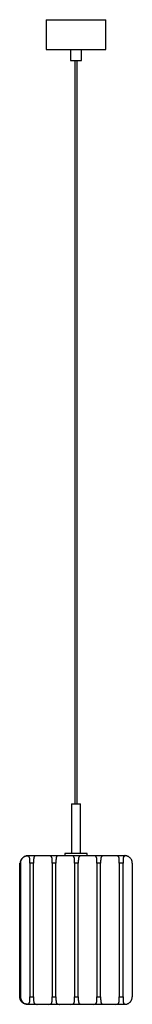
# Paper-space layout '_Posterior' of a CAD drawing. Header units: millimetres. Extents: x -176 to -25, y -540 to 785.
import ezdxf

# ---------------------------------------------------------------- set-up
doc = ezdxf.new("R2010")
doc.units = ezdxf.units.MM

psp = doc.layouts.new('_Posterior')

# ---------------------------------------------------------------- linework, layer by layer
at = {"color": 7, "linetype": 'Continuous', "lineweight": 25}
for p, q in [((-140.9, 784.6), (-140.9, 744.6)), ((-140.9, 784.6), (-60.9, 784.6)), ((-60.9, 744.6), (-60.9, 784.6)), ((-140.9, 744.6), (-60.9, 744.6)), ((-108.4, 744.6), (-108.4, 729.6)), ((-93.4, 729.6), (-93.4, 744.6)), ((-108.4, 729.6), (-93.4, 729.6)), ((-102.4, 729.6), (-102.4, -270.4)), ((-99.4, -270.4), (-99.4, 729.6)), ((-106.9, -270.4), (-106.9, -337.4)), ((-106.9, -270.4), (-94.9, -270.4)), ((-94.9, -337.4), (-94.9, -270.4)), ((-165.9, -340.4), (-165.8, -340.4)), ((-35.4, -340.4), (-165.7, -340.4)), ((-115.9, -337.4), (-115.9, -340.4)), ((-85.9, -337.4), (-115.9, -337.4)), ((-85.9, -340.4), (-85.9, -337.4)), ((-176.3, -350.4), (-176.4, -350.4)), ((-176.4, -350.4), (-176.4, -530.4)), ((-176.3, -530.4), (-176.3, -350.4)), ((-176.1, -530.4), (-176.1, -350.4)), ((-176.1, -350.4), (-176.1, -350.4)), ((-176.1, -350.4), (-176.1, -530.4)), ((-175.9, -530.4), (-175.9, -350.4)), ((-175.9, -350.4), (-175.9, -350.4)), ((-175.9, -350.4), (-175.9, -530.4)), ((-175.6, -350.4), (-175.7, -350.4)), ((-175.7, -350.4), (-175.7, -530.4)), ((-175.6, -530.4), (-175.6, -350.4)), ((-175.4, -530.4), (-175.4, -350.4)), ((-175.4, -350.4), (-175.4, -350.4)), ((-175.4, -350.4), (-175.4, -530.4)), ((-162.8, -350.4), (-162.8, -530.4)), ((-157.8, -350.4), (-162.8, -350.4)), ((-157.8, -530.4), (-157.8, -350.4)), ((-132.8, -350.4), (-132.8, -530.4)), ((-127.8, -350.4), (-132.8, -350.4)), ((-127.8, -530.4), (-127.8, -350.4)), ((-102.8, -350.4), (-102.8, -530.4)), ((-97.8, -350.4), (-102.8, -350.4)), ((-97.8, -530.4), (-97.8, -350.4)), ((-72.8, -350.4), (-72.8, -530.4)), ((-67.8, -350.4), (-72.8, -350.4)), ((-67.8, -530.4), (-67.8, -350.4)), ((-42.8, -350.4), (-42.8, -530.4)), ((-37.8, -350.4), (-42.8, -350.4)), ((-37.8, -530.4), (-37.8, -350.4)), ((-25.4, -350.4), (-25.4, -530.4)), ((-176.4, -530.4), (-176.3, -530.4)), ((-176.1, -530.4), (-176.1, -530.4)), ((-175.9, -530.4), (-175.9, -530.4)), ((-175.7, -530.4), (-175.6, -530.4)), ((-175.4, -530.4), (-175.4, -530.4)), ((-166.3, -540.4), (-166.4, -540.4)), ((-166.1, -540.4), (-166.2, -540.4)), ((-165.8, -540.4), (-165.9, -540.4)), ((-35.4, -540.4), (-165.7, -540.4)), ((-162.8, -530.4), (-157.8, -530.4)), ((-132.8, -530.4), (-127.8, -530.4)), ((-102.8, -530.4), (-97.8, -530.4)), ((-72.8, -530.4), (-67.8, -530.4)), ((-42.8, -530.4), (-37.8, -530.4))]:
    psp.add_line(p, q, dxfattribs=at)
for centre, radius, start, end in [((-165.4, -350.2), 9.84, 90.0001, 96.7222), ((-35.4, -350.5), 10.2, 83.3849, 90.0001), ((-165.4, -530.5), 9.84, 263.2778, 269.9999), ((-35.4, -530.2), 10.2, 269.9999, 276.6151)]:
    psp.add_arc(centre, radius, start, end, dxfattribs=at)
for points, knots in [([(-166.5, -340.4), (-167, -340.5), (-167.4, -340.6), (-168.5, -340.8), (-169, -341), (-169.8, -341.4), (-170.1, -341.5), (-170.6, -341.8), (-170.8, -342), (-171.6, -342.5), (-172.1, -342.9), (-172.8, -343.6), (-173, -343.8), (-173.4, -344.3), (-173.6, -344.6), (-173.9, -345.1), (-174.1, -345.4), (-174.4, -346), (-174.5, -346.3), (-174.9, -347.2), (-175.1, -347.8), (-175.2, -348.7), (-175.3, -349.1), (-175.4, -349.7), (-175.4, -350), (-175.4, -350.4)], [0, 0, 0, 0, 0.125, 0.125, 0.25, 0.25, 0.3125, 0.3125, 0.375, 0.375, 0.5, 0.5, 0.5625, 0.5625, 0.625, 0.625, 0.6875, 0.6875, 0.75, 0.75, 0.875, 0.875, 0.9375, 0.9375, 1, 1, 1, 1]), ([(-175.4, -350.4), (-175.4, -349.6), (-175.3, -348.9), (-175.1, -347.9), (-175, -347.5), (-174.8, -346.8), (-174.7, -346.5), (-174.2, -345.5), (-173.8, -344.9), (-173.2, -344.1), (-173, -343.8), (-172.5, -343.3), (-172.2, -343), (-171.7, -342.6), (-171.4, -342.4), (-170.9, -342), (-170.6, -341.8), (-169.7, -341.3), (-169.1, -341), (-168, -340.7), (-167.4, -340.5), (-166.6, -340.4), (-166.4, -340.4), (-165.9, -340.4), (-165.7, -340.4), (-165.5, -340.4)], [0, 0, 0, 0, 0.125, 0.125, 0.1875, 0.1875, 0.25, 0.25, 0.375, 0.375, 0.4375, 0.4375, 0.5, 0.5, 0.5625, 0.5625, 0.625, 0.625, 0.75, 0.75, 0.875, 0.875, 0.9375, 0.9375, 1, 1, 1, 1]), ([(-162.8, -350.4), (-162.8, -349.7), (-162.8, -349.1), (-162.8, -348.1), (-162.8, -347.8), (-162.8, -347.2), (-162.8, -346.9), (-162.8, -346), (-162.8, -345.4), (-162.9, -344.3), (-163, -343.8), (-163.2, -342.9), (-163.4, -342.5), (-163.6, -342), (-163.8, -341.8), (-164, -341.5), (-164.1, -341.4), (-164.4, -341.2), (-164.6, -341), (-164.9, -340.9), (-165.1, -340.8), (-165.6, -340.6), (-166, -340.5), (-166.5, -340.4)], [0, 0, 0, 0, 0.125, 0.125, 0.1875, 0.1875, 0.25, 0.25, 0.375, 0.375, 0.5, 0.5, 0.625, 0.625, 0.6875, 0.6875, 0.75, 0.75, 0.8125, 0.8125, 0.875, 0.875, 1, 1, 1, 1]), ([(-152.9, -340.4), (-153.4, -340.4), (-154, -340.4), (-154.7, -340.5), (-154.9, -340.5), (-155.4, -340.7), (-155.6, -340.8), (-156.1, -341), (-156.4, -341.3), (-156.8, -341.8), (-156.9, -341.9), (-157.1, -342.3), (-157.2, -342.5), (-157.4, -343), (-157.4, -343.3), (-157.6, -343.8), (-157.6, -344), (-157.7, -344.6), (-157.7, -344.9), (-157.7, -345.5), (-157.7, -345.8), (-157.8, -346.8), (-157.8, -347.5), (-157.8, -348.6), (-157.8, -348.9), (-157.8, -349.6), (-157.8, -350), (-157.8, -350.4)], [0, 0, 0, 0, 0.125, 0.125, 0.1875, 0.1875, 0.25, 0.25, 0.375, 0.375, 0.4375, 0.4375, 0.5, 0.5, 0.5625, 0.5625, 0.625, 0.625, 0.6875, 0.6875, 0.75, 0.75, 0.875, 0.875, 0.9375, 0.9375, 1, 1, 1, 1]), ([(-132.8, -350.4), (-132.8, -349.6), (-132.8, -348.9), (-132.8, -347.9), (-132.8, -347.5), (-132.8, -346.8), (-132.8, -346.5), (-132.8, -345.5), (-132.9, -344.9), (-133, -344.1), (-133, -343.8), (-133.1, -343.3), (-133.2, -343), (-133.4, -342.6), (-133.5, -342.4), (-133.7, -342), (-133.8, -341.8), (-134.2, -341.3), (-134.5, -341), (-135.3, -340.7), (-135.7, -340.5), (-136.5, -340.4), (-136.7, -340.4), (-137.3, -340.4), (-137.6, -340.4), (-137.9, -340.4)], [0, 0, 0, 0, 0.125, 0.125, 0.1875, 0.1875, 0.25, 0.25, 0.375, 0.375, 0.4375, 0.4375, 0.5, 0.5, 0.5625, 0.5625, 0.625, 0.625, 0.75, 0.75, 0.875, 0.875, 0.9375, 0.9375, 1, 1, 1, 1]), ([(-122.9, -340.4), (-123.4, -340.4), (-124, -340.4), (-124.7, -340.5), (-124.9, -340.5), (-125.4, -340.7), (-125.6, -340.8), (-126.1, -341), (-126.4, -341.3), (-126.8, -341.8), (-126.9, -341.9), (-127.1, -342.3), (-127.2, -342.5), (-127.4, -343), (-127.4, -343.3), (-127.6, -343.8), (-127.6, -344), (-127.7, -344.6), (-127.7, -344.9), (-127.7, -345.5), (-127.7, -345.8), (-127.8, -346.8), (-127.8, -347.5), (-127.8, -348.6), (-127.8, -348.9), (-127.8, -349.6), (-127.8, -350), (-127.8, -350.4)], [0, 0, 0, 0, 0.125, 0.125, 0.1875, 0.1875, 0.25, 0.25, 0.375, 0.375, 0.4375, 0.4375, 0.5, 0.5, 0.5625, 0.5625, 0.625, 0.625, 0.6875, 0.6875, 0.75, 0.75, 0.875, 0.875, 0.9375, 0.9375, 1, 1, 1, 1]), ([(-102.8, -350.4), (-102.8, -349.6), (-102.8, -348.9), (-102.8, -347.9), (-102.8, -347.5), (-102.8, -346.8), (-102.8, -346.5), (-102.8, -345.5), (-102.9, -344.9), (-103, -344.1), (-103, -343.8), (-103.1, -343.3), (-103.2, -343), (-103.4, -342.6), (-103.5, -342.4), (-103.7, -342), (-103.8, -341.8), (-104.2, -341.3), (-104.5, -341), (-105.3, -340.7), (-105.7, -340.5), (-106.5, -340.4), (-106.7, -340.4), (-107.3, -340.4), (-107.6, -340.4), (-107.9, -340.4)], [0, 0, 0, 0, 0.125, 0.125, 0.1875, 0.1875, 0.25, 0.25, 0.375, 0.375, 0.4375, 0.4375, 0.5, 0.5, 0.5625, 0.5625, 0.625, 0.625, 0.75, 0.75, 0.875, 0.875, 0.9375, 0.9375, 1, 1, 1, 1]), ([(-92.9, -340.4), (-93.4, -340.4), (-94, -340.4), (-94.7, -340.5), (-94.9, -340.5), (-95.4, -340.7), (-95.6, -340.8), (-96.1, -341), (-96.4, -341.3), (-96.8, -341.8), (-96.9, -341.9), (-97.1, -342.3), (-97.2, -342.5), (-97.4, -343), (-97.4, -343.3), (-97.6, -343.8), (-97.6, -344), (-97.7, -344.6), (-97.7, -344.9), (-97.7, -345.5), (-97.7, -345.8), (-97.8, -346.8), (-97.8, -347.5), (-97.8, -348.6), (-97.8, -348.9), (-97.8, -349.6), (-97.8, -350), (-97.8, -350.4)], [0, 0, 0, 0, 0.125, 0.125, 0.1875, 0.1875, 0.25, 0.25, 0.375, 0.375, 0.4375, 0.4375, 0.5, 0.5, 0.5625, 0.5625, 0.625, 0.625, 0.6875, 0.6875, 0.75, 0.75, 0.875, 0.875, 0.9375, 0.9375, 1, 1, 1, 1]), ([(-72.8, -350.4), (-72.8, -349.6), (-72.8, -348.9), (-72.8, -347.9), (-72.8, -347.5), (-72.8, -346.8), (-72.8, -346.5), (-72.8, -345.5), (-72.9, -344.9), (-73, -344.1), (-73, -343.8), (-73.1, -343.3), (-73.2, -343), (-73.4, -342.6), (-73.5, -342.4), (-73.7, -342), (-73.8, -341.8), (-74.2, -341.3), (-74.5, -341), (-75.3, -340.7), (-75.7, -340.5), (-76.5, -340.4), (-76.7, -340.4), (-77.3, -340.4), (-77.6, -340.4), (-77.9, -340.4)], [0, 0, 0, 0, 0.125, 0.125, 0.1875, 0.1875, 0.25, 0.25, 0.375, 0.375, 0.4375, 0.4375, 0.5, 0.5, 0.5625, 0.5625, 0.625, 0.625, 0.75, 0.75, 0.875, 0.875, 0.9375, 0.9375, 1, 1, 1, 1]), ([(-62.9, -340.4), (-63.4, -340.4), (-64, -340.4), (-64.7, -340.5), (-64.9, -340.5), (-65.4, -340.7), (-65.6, -340.8), (-66.1, -341), (-66.4, -341.3), (-66.8, -341.8), (-66.9, -341.9), (-67.2, -342.3), (-67.2, -342.5), (-67.4, -343), (-67.4, -343.3), (-67.6, -343.8), (-67.6, -344), (-67.7, -344.6), (-67.7, -344.9), (-67.7, -345.5), (-67.7, -345.8), (-67.8, -346.8), (-67.8, -347.5), (-67.8, -348.6), (-67.8, -348.9), (-67.8, -349.6), (-67.8, -350), (-67.8, -350.4)], [0, 0, 0, 0, 0.125, 0.125, 0.1875, 0.1875, 0.25, 0.25, 0.375, 0.375, 0.4375, 0.4375, 0.5, 0.5, 0.5625, 0.5625, 0.625, 0.625, 0.6875, 0.6875, 0.75, 0.75, 0.875, 0.875, 0.9375, 0.9375, 1, 1, 1, 1]), ([(-42.8, -350.4), (-42.8, -349.6), (-42.8, -348.9), (-42.8, -347.9), (-42.8, -347.5), (-42.8, -346.8), (-42.8, -346.5), (-42.8, -345.5), (-42.9, -344.9), (-43, -344.1), (-43, -343.8), (-43.1, -343.3), (-43.2, -343), (-43.4, -342.6), (-43.5, -342.4), (-43.7, -342), (-43.8, -341.8), (-44.2, -341.3), (-44.5, -341), (-45.3, -340.7), (-45.7, -340.5), (-46.5, -340.4), (-46.7, -340.4), (-47.3, -340.4), (-47.6, -340.4), (-47.9, -340.4)], [0, 0, 0, 0, 0.125, 0.125, 0.1875, 0.1875, 0.25, 0.25, 0.375, 0.375, 0.4375, 0.4375, 0.5, 0.5, 0.5625, 0.5625, 0.625, 0.625, 0.75, 0.75, 0.875, 0.875, 0.9375, 0.9375, 1, 1, 1, 1]), ([(-34.2, -340.4), (-34.6, -340.5), (-35, -340.6), (-35.8, -340.8), (-36.1, -341), (-36.5, -341.4), (-36.6, -341.5), (-36.9, -341.8), (-37, -342), (-37.2, -342.5), (-37.4, -342.9), (-37.5, -343.6), (-37.6, -343.8), (-37.6, -344.3), (-37.7, -344.6), (-37.7, -345.1), (-37.7, -345.4), (-37.7, -346), (-37.8, -346.3), (-37.8, -347.2), (-37.8, -347.8), (-37.8, -348.7), (-37.8, -349.1), (-37.8, -349.7), (-37.8, -350), (-37.8, -350.4)], [0, 0, 0, 0, 0.125, 0.125, 0.25, 0.25, 0.3125, 0.3125, 0.375, 0.375, 0.5, 0.5, 0.5625, 0.5625, 0.625, 0.625, 0.6875, 0.6875, 0.75, 0.75, 0.875, 0.875, 0.9375, 0.9375, 1, 1, 1, 1]), ([(-25.4, -350.4), (-25.4, -349.7), (-25.4, -349.1), (-25.6, -348.1), (-25.7, -347.8), (-25.9, -347.2), (-26, -346.9), (-26.4, -346), (-26.7, -345.4), (-27.4, -344.3), (-27.8, -343.8), (-28.6, -342.9), (-29.1, -342.5), (-29.9, -342), (-30.1, -341.8), (-30.7, -341.5), (-30.9, -341.4), (-31.5, -341.2), (-31.7, -341), (-32.2, -340.9), (-32.5, -340.8), (-33.3, -340.6), (-33.7, -340.5), (-34.2, -340.4)], [0, 0, 0, 0, 0.125, 0.125, 0.1875, 0.1875, 0.25, 0.25, 0.375, 0.375, 0.5, 0.5, 0.625, 0.625, 0.6875, 0.6875, 0.75, 0.75, 0.8125, 0.8125, 0.875, 0.875, 1, 1, 1, 1]), ([(-167.6, -540.3), (-168, -540.2), (-168.5, -540.1), (-169.5, -539.9), (-170, -539.7), (-170.8, -539.3), (-171.1, -539.2), (-171.6, -538.9), (-171.9, -538.7), (-172.6, -538.2), (-173.1, -537.8), (-173.8, -537.1), (-174, -536.9), (-174.4, -536.4), (-174.6, -536.1), (-174.9, -535.6), (-175.1, -535.3), (-175.4, -534.7), (-175.5, -534.4), (-175.9, -533.5), (-176.1, -532.9), (-176.3, -532), (-176.3, -531.7), (-176.4, -531), (-176.4, -530.7), (-176.4, -530.4)], [0, 0, 0, 0, 0.125, 0.125, 0.25, 0.25, 0.3125, 0.3125, 0.375, 0.375, 0.5, 0.5, 0.5625, 0.5625, 0.625, 0.625, 0.6875, 0.6875, 0.75, 0.75, 0.875, 0.875, 0.9375, 0.9375, 1, 1, 1, 1]), ([(-175.4, -530.4), (-175.4, -531), (-175.3, -531.6), (-175.1, -532.6), (-175.1, -532.9), (-174.9, -533.5), (-174.8, -533.8), (-174.4, -534.7), (-174.1, -535.3), (-173.4, -536.4), (-173, -536.9), (-172.1, -537.8), (-171.6, -538.2), (-170.9, -538.7), (-170.6, -538.9), (-170.1, -539.2), (-169.8, -539.3), (-169.3, -539.6), (-169, -539.7), (-168.5, -539.9), (-168.2, -539.9), (-167.5, -540.1), (-167, -540.2), (-166.5, -540.3)], [0, 0, 0, 0, 0.125, 0.125, 0.1875, 0.1875, 0.25, 0.25, 0.375, 0.375, 0.5, 0.5, 0.625, 0.625, 0.6875, 0.6875, 0.75, 0.75, 0.8125, 0.8125, 0.875, 0.875, 1, 1, 1, 1]), ([(-165.5, -540.4), (-165.9, -540.4), (-166.4, -540.3), (-167.1, -540.2), (-167.4, -540.2), (-168, -540), (-168.2, -540), (-169.1, -539.7), (-169.7, -539.4), (-170.6, -538.9), (-170.8, -538.8), (-171.4, -538.4), (-171.7, -538.2), (-172.2, -537.7), (-172.5, -537.5), (-173, -536.9), (-173.2, -536.7), (-173.6, -536.1), (-173.8, -535.8), (-174.2, -535.2), (-174.3, -534.9), (-174.8, -533.9), (-175, -533.2), (-175.3, -532.2), (-175.3, -531.8), (-175.4, -531.1), (-175.4, -530.7), (-175.4, -530.4)], [0, 0, 0, 0, 0.125, 0.125, 0.1875, 0.1875, 0.25, 0.25, 0.375, 0.375, 0.4375, 0.4375, 0.5, 0.5, 0.5625, 0.5625, 0.625, 0.625, 0.6875, 0.6875, 0.75, 0.75, 0.875, 0.875, 0.9375, 0.9375, 1, 1, 1, 1]), ([(-166.5, -540.3), (-166.1, -540.2), (-165.6, -540.1), (-164.9, -539.9), (-164.5, -539.7), (-164.1, -539.3), (-164, -539.2), (-163.8, -538.9), (-163.7, -538.7), (-163.4, -538.2), (-163.2, -537.8), (-163.1, -537.1), (-163, -536.9), (-163, -536.4), (-162.9, -536.1), (-162.9, -535.6), (-162.9, -535.3), (-162.8, -534.7), (-162.8, -534.4), (-162.8, -533.5), (-162.8, -532.9), (-162.8, -532), (-162.8, -531.7), (-162.8, -531), (-162.8, -530.7), (-162.8, -530.4)], [0, 0, 0, 0, 0.125, 0.125, 0.25, 0.25, 0.3125, 0.3125, 0.375, 0.375, 0.5, 0.5, 0.5625, 0.5625, 0.625, 0.625, 0.6875, 0.6875, 0.75, 0.75, 0.875, 0.875, 0.9375, 0.9375, 1, 1, 1, 1]), ([(-157.8, -530.4), (-157.8, -531.1), (-157.8, -531.8), (-157.8, -532.8), (-157.8, -533.2), (-157.8, -533.9), (-157.8, -534.2), (-157.7, -535.2), (-157.7, -535.8), (-157.6, -536.7), (-157.6, -536.9), (-157.4, -537.4), (-157.4, -537.7), (-157.2, -538.1), (-157.2, -538.4), (-157, -538.8), (-156.8, -538.9), (-156.4, -539.4), (-156.1, -539.7), (-155.4, -540.1), (-154.9, -540.2), (-154.2, -540.3), (-154, -540.3), (-153.4, -540.4), (-153.1, -540.4), (-152.9, -540.4)], [0, 0, 0, 0, 0.125, 0.125, 0.1875, 0.1875, 0.25, 0.25, 0.375, 0.375, 0.4375, 0.4375, 0.5, 0.5, 0.5625, 0.5625, 0.625, 0.625, 0.75, 0.75, 0.875, 0.875, 0.9375, 0.9375, 1, 1, 1, 1]), ([(-137.9, -540.4), (-137.3, -540.4), (-136.7, -540.3), (-136, -540.2), (-135.8, -540.2), (-135.3, -540), (-135.1, -540), (-134.5, -539.7), (-134.2, -539.4), (-133.8, -538.9), (-133.7, -538.8), (-133.5, -538.4), (-133.4, -538.2), (-133.2, -537.7), (-133.2, -537.5), (-133, -536.9), (-133, -536.7), (-132.9, -536.1), (-132.9, -535.8), (-132.8, -535.2), (-132.8, -534.9), (-132.8, -533.9), (-132.8, -533.2), (-132.8, -532.2), (-132.8, -531.8), (-132.8, -531.1), (-132.8, -530.7), (-132.8, -530.4)], [0, 0, 0, 0, 0.125, 0.125, 0.1875, 0.1875, 0.25, 0.25, 0.375, 0.375, 0.4375, 0.4375, 0.5, 0.5, 0.5625, 0.5625, 0.625, 0.625, 0.6875, 0.6875, 0.75, 0.75, 0.875, 0.875, 0.9375, 0.9375, 1, 1, 1, 1]), ([(-127.8, -530.4), (-127.8, -531.1), (-127.8, -531.8), (-127.8, -532.8), (-127.8, -533.2), (-127.8, -533.9), (-127.8, -534.2), (-127.7, -535.2), (-127.7, -535.8), (-127.6, -536.7), (-127.6, -536.9), (-127.5, -537.4), (-127.4, -537.7), (-127.2, -538.1), (-127.2, -538.4), (-127, -538.8), (-126.8, -538.9), (-126.5, -539.4), (-126.1, -539.7), (-125.4, -540.1), (-124.9, -540.2), (-124.2, -540.3), (-124, -540.3), (-123.4, -540.4), (-123.1, -540.4), (-122.9, -540.4)], [0, 0, 0, 0, 0.125, 0.125, 0.1875, 0.1875, 0.25, 0.25, 0.375, 0.375, 0.4375, 0.4375, 0.5, 0.5, 0.5625, 0.5625, 0.625, 0.625, 0.75, 0.75, 0.875, 0.875, 0.9375, 0.9375, 1, 1, 1, 1]), ([(-107.9, -540.4), (-107.3, -540.4), (-106.7, -540.3), (-106, -540.2), (-105.8, -540.2), (-105.3, -540), (-105.1, -540), (-104.5, -539.7), (-104.2, -539.4), (-103.8, -538.9), (-103.7, -538.8), (-103.5, -538.4), (-103.4, -538.2), (-103.2, -537.7), (-103.2, -537.5), (-103, -536.9), (-103, -536.7), (-102.9, -536.1), (-102.9, -535.8), (-102.8, -535.2), (-102.8, -534.9), (-102.8, -533.9), (-102.8, -533.2), (-102.8, -532.2), (-102.8, -531.8), (-102.8, -531.1), (-102.8, -530.7), (-102.8, -530.4)], [0, 0, 0, 0, 0.125, 0.125, 0.1875, 0.1875, 0.25, 0.25, 0.375, 0.375, 0.4375, 0.4375, 0.5, 0.5, 0.5625, 0.5625, 0.625, 0.625, 0.6875, 0.6875, 0.75, 0.75, 0.875, 0.875, 0.9375, 0.9375, 1, 1, 1, 1]), ([(-97.8, -530.4), (-97.8, -531.1), (-97.8, -531.8), (-97.8, -532.8), (-97.8, -533.2), (-97.8, -533.9), (-97.8, -534.2), (-97.7, -535.2), (-97.7, -535.8), (-97.6, -536.7), (-97.6, -536.9), (-97.5, -537.4), (-97.4, -537.7), (-97.2, -538.1), (-97.2, -538.4), (-97, -538.8), (-96.8, -538.9), (-96.5, -539.4), (-96.1, -539.7), (-95.4, -540.1), (-94.9, -540.2), (-94.2, -540.3), (-94, -540.3), (-93.4, -540.4), (-93.1, -540.4), (-92.9, -540.4)], [0, 0, 0, 0, 0.125, 0.125, 0.1875, 0.1875, 0.25, 0.25, 0.375, 0.375, 0.4375, 0.4375, 0.5, 0.5, 0.5625, 0.5625, 0.625, 0.625, 0.75, 0.75, 0.875, 0.875, 0.9375, 0.9375, 1, 1, 1, 1]), ([(-77.9, -540.4), (-77.3, -540.4), (-76.7, -540.3), (-76, -540.2), (-75.8, -540.2), (-75.3, -540), (-75.1, -540), (-74.5, -539.7), (-74.2, -539.4), (-73.8, -538.9), (-73.7, -538.8), (-73.5, -538.4), (-73.4, -538.2), (-73.2, -537.7), (-73.2, -537.5), (-73, -536.9), (-73, -536.7), (-72.9, -536.1), (-72.9, -535.8), (-72.8, -535.2), (-72.8, -534.9), (-72.8, -533.9), (-72.8, -533.2), (-72.8, -532.2), (-72.8, -531.8), (-72.8, -531.1), (-72.8, -530.7), (-72.8, -530.4)], [0, 0, 0, 0, 0.125, 0.125, 0.1875, 0.1875, 0.25, 0.25, 0.375, 0.375, 0.4375, 0.4375, 0.5, 0.5, 0.5625, 0.5625, 0.625, 0.625, 0.6875, 0.6875, 0.75, 0.75, 0.875, 0.875, 0.9375, 0.9375, 1, 1, 1, 1]), ([(-67.8, -530.4), (-67.8, -531.1), (-67.8, -531.8), (-67.8, -532.8), (-67.8, -533.2), (-67.8, -533.9), (-67.8, -534.2), (-67.7, -535.2), (-67.7, -535.8), (-67.6, -536.7), (-67.6, -536.9), (-67.5, -537.4), (-67.4, -537.7), (-67.2, -538.1), (-67.2, -538.4), (-67, -538.8), (-66.8, -538.9), (-66.5, -539.4), (-66.1, -539.7), (-65.4, -540.1), (-64.9, -540.2), (-64.2, -540.3), (-64, -540.3), (-63.4, -540.4), (-63.1, -540.4), (-62.9, -540.4)], [0, 0, 0, 0, 0.125, 0.125, 0.1875, 0.1875, 0.25, 0.25, 0.375, 0.375, 0.4375, 0.4375, 0.5, 0.5, 0.5625, 0.5625, 0.625, 0.625, 0.75, 0.75, 0.875, 0.875, 0.9375, 0.9375, 1, 1, 1, 1]), ([(-47.9, -540.4), (-47.3, -540.4), (-46.7, -540.3), (-46, -540.2), (-45.8, -540.2), (-45.3, -540), (-45.1, -540), (-44.5, -539.7), (-44.2, -539.4), (-43.8, -538.9), (-43.7, -538.8), (-43.5, -538.4), (-43.4, -538.2), (-43.2, -537.7), (-43.2, -537.5), (-43, -536.9), (-43, -536.7), (-42.9, -536.1), (-42.9, -535.8), (-42.8, -535.2), (-42.8, -534.9), (-42.8, -533.9), (-42.8, -533.2), (-42.8, -532.2), (-42.8, -531.8), (-42.8, -531.1), (-42.8, -530.7), (-42.8, -530.4)], [0, 0, 0, 0, 0.125, 0.125, 0.1875, 0.1875, 0.25, 0.25, 0.375, 0.375, 0.4375, 0.4375, 0.5, 0.5, 0.5625, 0.5625, 0.625, 0.625, 0.6875, 0.6875, 0.75, 0.75, 0.875, 0.875, 0.9375, 0.9375, 1, 1, 1, 1]), ([(-37.8, -530.4), (-37.8, -531), (-37.8, -531.6), (-37.8, -532.6), (-37.8, -532.9), (-37.8, -533.5), (-37.8, -533.8), (-37.7, -534.7), (-37.7, -535.3), (-37.6, -536.4), (-37.6, -536.9), (-37.4, -537.8), (-37.2, -538.2), (-37, -538.7), (-36.9, -538.9), (-36.6, -539.2), (-36.5, -539.3), (-36.3, -539.6), (-36.1, -539.7), (-35.8, -539.9), (-35.6, -539.9), (-35.1, -540.1), (-34.6, -540.2), (-34.2, -540.3)], [0, 0, 0, 0, 0.125, 0.125, 0.1875, 0.1875, 0.25, 0.25, 0.375, 0.375, 0.5, 0.5, 0.625, 0.625, 0.6875, 0.6875, 0.75, 0.75, 0.8125, 0.8125, 0.875, 0.875, 1, 1, 1, 1]), ([(-34.2, -540.3), (-33.7, -540.2), (-33.3, -540.1), (-32.2, -539.9), (-31.7, -539.7), (-30.9, -539.3), (-30.7, -539.2), (-30.2, -538.9), (-29.9, -538.7), (-29.1, -538.2), (-28.7, -537.8), (-28, -537.1), (-27.8, -536.9), (-27.4, -536.4), (-27.2, -536.1), (-26.8, -535.6), (-26.7, -535.3), (-26.4, -534.7), (-26.2, -534.4), (-25.9, -533.5), (-25.7, -532.9), (-25.5, -532), (-25.5, -531.7), (-25.4, -531), (-25.4, -530.7), (-25.4, -530.4)], [0, 0, 0, 0, 0.125, 0.125, 0.25, 0.25, 0.3125, 0.3125, 0.375, 0.375, 0.5, 0.5, 0.5625, 0.5625, 0.625, 0.625, 0.6875, 0.6875, 0.75, 0.75, 0.875, 0.875, 0.9375, 0.9375, 1, 1, 1, 1])]:
    psp.add_open_spline(points, degree=3, knots=knots, dxfattribs=at)

doc.saveas('drawing.dxf')
